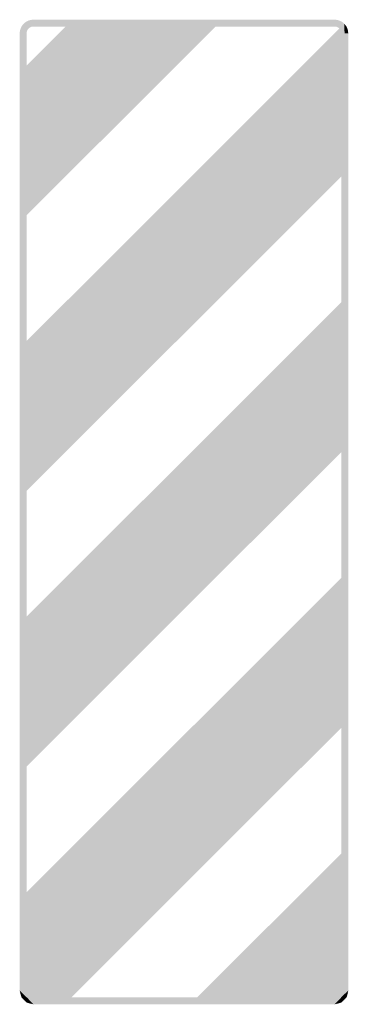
# Model space of a CAD drawing. Header units: inches. Extents: x -6 to 6, y -18 to 18.
import ezdxf

# ---------------------------------------------------------------- set-up
doc = ezdxf.new("R2010")
doc.units = ezdxf.units.IN
doc.header["$MEASUREMENT"] = 0

msp = doc.modelspace()

# ---------------------------------------------------------------- hatches: boundary and pattern name
for points in [[(-5.5, 18), (-5.546, 17.998), (-5.592, 17.991), (-5.637, 17.981), (-5.681, 17.966), (-5.723, 17.948), (-5.763, 17.925), (-5.801, 17.899), (-5.837, 17.87), (-5.87, 17.837), (-5.899, 17.801), (-5.925, 17.763), (-5.948, 17.723), (-5.966, 17.681), (-5.981, 17.637), (-5.992, 17.592), (-5.998, 17.546), (-6, 17.5), (-5.75, 17.5), (-5.749, 17.523), (-5.746, 17.546), (-5.74, 17.568), (-5.733, 17.59), (-5.724, 17.611), (-5.713, 17.632), (-5.7, 17.651), (-5.685, 17.668), (-5.668, 17.685), (-5.651, 17.7), (-5.632, 17.713), (-5.611, 17.724), (-5.59, 17.733), (-5.568, 17.74), (-5.546, 17.746), (-5.523, 17.749), (-5.5, 17.75), (-5.5, 18)], [(1.404, 18), (-4.076, 18), (-6, 16.076), (-6, 10.596), (1.404, 18)], [(5.5, 18), (-5.5, 18), (-5.5, 17.75), (5.5, 17.75), (5.5, 18)], [(6, 17.5), (5.998, 17.549), (5.99, 17.598), (5.978, 17.645), (5.962, 17.691), (5.941, 17.736), (5.916, 17.778), (5.886, 17.817), (5.854, 17.854), (5.817, 17.887), (5.778, 17.916), (5.736, 17.941), (5.691, 17.962), (5.645, 17.978), (5.598, 17.99), (5.549, 17.998), (5.5, 18), (5.5, 17.75), (5.524, 17.749), (5.549, 17.745), (5.573, 17.739), (5.596, 17.731), (5.618, 17.72), (5.639, 17.708), (5.659, 17.693), (5.677, 17.677), (5.693, 17.659), (5.708, 17.639), (5.72, 17.618), (5.731, 17.596), (5.739, 17.573), (5.745, 17.549), (5.749, 17.525), (5.75, 17.5), (6, 17.5)], [(5.854, 17.854), (-6, 6), (-6, 0.52), (6, 12.52), (5.854, 17.854)], [(5.931, 17.753), (5.868, 17.504), (5.864, 17.498), (5.854, 17.854), (5.931, 17.753)], [(5.976, 17.654), (5.866, 17.507), (5.868, 17.504), (5.931, 17.753), (5.976, 17.654)], [(6, 17.5), (5.866, 17.507), (5.866, 17.507), (5.976, 17.654), (6, 17.5)], [(-6, 17.5), (-6, -17.5), (-5.75, -17.5), (-5.75, 17.5), (-6, 17.5)], [(6, -17.5), (6, 17.5), (5.75, 17.5), (5.75, -17.5), (6, -17.5)], [(6, 12.52), (6, 17.5), (5.864, 17.508), (6, 12.52)], [(6, 7.924), (-6, -4.076), (-6, -9.556), (6, 2.444), (6, 7.924)], [(6, -2.153), (-6, -14.153), (-4.367, -18), (6, -7.633), (6, -2.153)], [(6, -12.229), (0.229, -18), (5.5, -18), (6, -17.5), (6, -12.229)], [(-6, -14.153), (-6, -17.5), (-5.5, -18), (-4.367, -18), (-6, -14.153)], [(-6, -17.5), (-5.998, -17.549), (-5.99, -17.598), (-5.979, -17.645), (-5.962, -17.691), (-5.941, -17.736), (-5.916, -17.778), (-5.887, -17.817), (-5.854, -17.854), (-5.817, -17.886), (-5.778, -17.916), (-5.736, -17.941), (-5.691, -17.962), (-5.645, -17.978), (-5.598, -17.99), (-5.549, -17.998), (-5.5, -18), (-5.5, -17.75), (-5.525, -17.749), (-5.549, -17.745), (-5.573, -17.739), (-5.596, -17.731), (-5.618, -17.72), (-5.639, -17.708), (-5.659, -17.693), (-5.677, -17.677), (-5.693, -17.659), (-5.708, -17.639), (-5.721, -17.618), (-5.731, -17.596), (-5.739, -17.573), (-5.745, -17.549), (-5.749, -17.524), (-5.75, -17.5), (-6, -17.5)], [(-6, -17.5), (-5.745, -17.751), (-5.742, -17.751), (-5.932, -17.752), (-6, -17.5)], [(5.5, -18), (5.549, -17.998), (5.598, -17.99), (5.645, -17.978), (5.691, -17.962), (5.736, -17.941), (5.778, -17.916), (5.817, -17.886), (5.854, -17.854), (5.886, -17.817), (5.916, -17.778), (5.941, -17.736), (5.962, -17.691), (5.978, -17.645), (5.99, -17.598), (5.998, -17.549), (6, -17.5), (5.75, -17.5), (5.749, -17.524), (5.745, -17.549), (5.739, -17.573), (5.731, -17.596), (5.72, -17.618), (5.708, -17.639), (5.693, -17.659), (5.677, -17.677), (5.659, -17.693), (5.639, -17.708), (5.618, -17.72), (5.596, -17.731), (5.573, -17.739), (5.549, -17.745), (5.524, -17.749), (5.5, -17.75), (5.5, -18)], [(5.943, -17.733), (5.733, -17.767), (5.727, -17.753), (6, -17.5), (5.943, -17.733)], [(-5.932, -17.752), (-5.742, -17.751), (-5.737, -17.751), (-5.737, -17.94), (-5.932, -17.752)], [(-5.737, -17.94), (-5.737, -17.751), (-5.737, -17.751), (-5.5, -18), (-5.737, -17.94)], [(-5.5, -18), (5.5, -18), (5.5, -17.75), (-5.5, -17.75), (-5.5, -18)], [(5.5, -18), (5.727, -17.767), (5.727, -17.767), (5.745, -17.936), (5.5, -18)], [(5.745, -17.936), (5.727, -17.767), (5.733, -17.767), (5.943, -17.733), (5.745, -17.936)]]:
    msp.add_hatch(color=7).paths.add_polyline_path(points)

doc.saveas('drawing.dxf')
